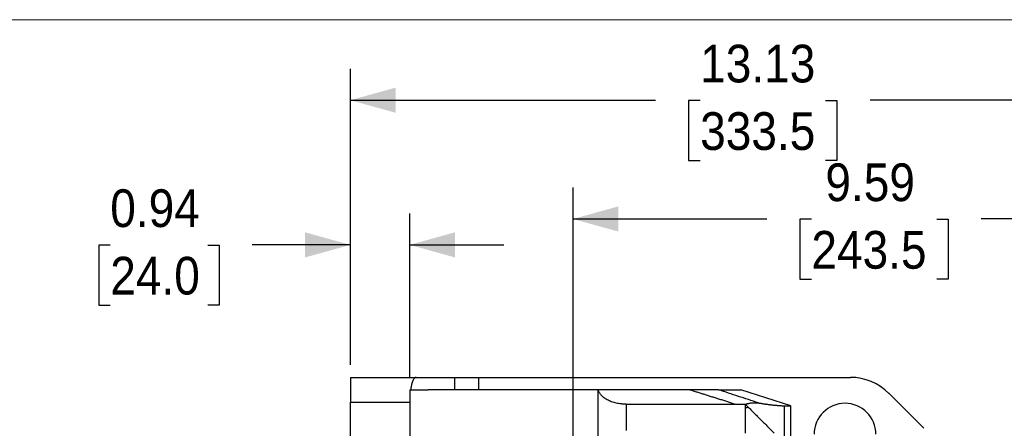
# Model space of a CAD drawing. Header units: inches. Extents: x 0 to 68, y 0 to 44.
# Tile 15 of 18: x 27.2 to 42.9, y 37.5 to 44. Entities that reach past the tile are written whole.
import ezdxf

# ---------------------------------------------------------------- set-up
doc = ezdxf.new("R2010")
doc.units = ezdxf.units.IN
doc.header["$LTSCALE"] = 4
doc.header["$MEASUREMENT"] = 0
doc.linetypes.add('SLD-Solid', pattern=[0])
doc.layers.add('DIMENSIONS', color=140, linetype='SLD-Solid', lineweight=25)
doc.layers.add('SLD-DEFPOINTS', color=7, linetype='Continuous')
doc.styles.add('SLDTEXTSTYLE0', font='GOTHIC.TTF', dxfattribs={"width": 0.913})
doc.dimstyles.new('SLDDIMSTYLE0', dxfattribs={"dimtxt": 0.6, "dimasz": 0.72, "dimexe": 0, "dimexo": 0.0625, "dimgap": 0.15, "dimtad": 0, "dimtih": 1, "dimtoh": 1, "dimrnd": 1e-09, "dimzin": 12, "dimdsep": 46, "dimtxsty": 'SLDTEXTSTYLE0', "dimsah": 1, "dimcen": 0.09, "dimadec": 0, "dimazin": 3, "dimtfac": 1, "dimtofl": 0, "dimtmove": 0, "dimatfit": 3, "dimfxl": 0, "dimfrac": 2, "dimtolj": 1, "dimtzin": 12, "dimarcsym": 0})
doc.dimstyles.new('SLDDIMSTYLE4', dxfattribs={"dimtxt": 0.6, "dimasz": 0.72, "dimexe": 0, "dimexo": 0.0625, "dimgap": 0.15, "dimtad": 0, "dimtih": 1, "dimtoh": 1, "dimrnd": 1e-09, "dimdsep": 46, "dimtxsty": 'SLDTEXTSTYLE0', "dimsah": 1, "dimcen": 0.09, "dimadec": 0, "dimazin": 2, "dimtfac": 1, "dimtmove": 0, "dimatfit": 0, "dimfxl": 0, "dimfrac": 2, "dimtolj": 1, "dimtzin": 12, "dimarcsym": 0})

# ---------------------------------------------------------------- blocks, each defined once
blk = doc.blocks.new('Block2')
at = {"color": 7, "linetype": 'SLD-Solid', "lineweight": 18}
blk.add_line((68, 44), (0, 44), dxfattribs=at)
blk = doc.blocks.new('_D_15')
at = {"layer": 'DIMENSIONS'}
for p, q in [((32.448, 38.509), (32.448, 40.917)), ((33.393, 38.312), (33.393, 40.917)), ((28.626, 40.413), (28.444, 40.413)), ((28.444, 40.413), (28.444, 39.46)), ((30.178, 40.413), (30.361, 40.413)), ((30.361, 40.413), (30.361, 39.46)), ((32.448, 40.417), (30.887, 40.417)), ((33.393, 40.417), (34.893, 40.417)), ((28.444, 39.46), (28.626, 39.46)), ((30.361, 39.46), (30.178, 39.46))]:
    blk.add_line(p, q, dxfattribs=at)
for points in [[(32.448, 40.417), (31.728, 40.617), (31.728, 40.217)], [(33.393, 40.417), (34.113, 40.217), (34.113, 40.617)]]:
    blk.add_solid(points, dxfattribs=at)
at = {"layer": 'DIMENSIONS', "char_height": 0.6, "attachment_point": 1, "style": 'SLDTEXTSTYLE0'}
for s, insert in [('0.94', (28.626, 41.301)), ('24.0', (28.626, 40.227))]:
    blk.add_mtext(s, dxfattribs=dict(at, insert=insert))
blk = doc.blocks.new('_D_16')
at = {"layer": 'DIMENSIONS'}
for p, q in [((35.992, 35.045), (35.992, 41.329)), ((45.578, 37.544), (45.578, 41.329)), ((35.992, 40.829), (39.078, 40.829)), ((39.787, 40.824), (39.605, 40.824)), ((39.605, 40.824), (39.605, 39.872)), ((41.782, 40.824), (41.965, 40.824)), ((41.965, 40.824), (41.965, 39.872)), ((45.578, 40.829), (42.491, 40.829)), ((39.605, 39.872), (39.787, 39.872)), ((41.965, 39.872), (41.782, 39.872))]:
    blk.add_line(p, q, dxfattribs=at)
for points in [[(35.992, 40.829), (36.712, 40.629), (36.712, 41.029)], [(45.578, 40.829), (44.858, 41.029), (44.858, 40.629)]]:
    blk.add_solid(points, dxfattribs=at)
at = {"layer": 'DIMENSIONS', "char_height": 0.6, "attachment_point": 1, "style": 'SLDTEXTSTYLE0'}
for s, insert in [('9.59', (40.009, 41.713)), ('243.5', (39.787, 40.638))]:
    blk.add_mtext(s, dxfattribs=dict(at, insert=insert))
blk = doc.blocks.new('_D_17')
at = {"layer": 'DIMENSIONS'}
for p, q in [((32.448, 38.509), (32.448, 43.219)), ((45.578, 37.346), (45.578, 43.219)), ((32.448, 42.719), (37.307, 42.719)), ((38.016, 42.714), (37.833, 42.714)), ((37.833, 42.714), (37.833, 41.762)), ((40.011, 42.714), (40.194, 42.714)), ((40.194, 42.714), (40.194, 41.762)), ((45.578, 42.719), (40.72, 42.719)), ((37.833, 41.762), (38.016, 41.762)), ((40.194, 41.762), (40.011, 41.762))]:
    blk.add_line(p, q, dxfattribs=at)
for points in [[(32.448, 42.719), (33.168, 42.519), (33.168, 42.919)], [(45.578, 42.719), (44.858, 42.919), (44.858, 42.519)]]:
    blk.add_solid(points, dxfattribs=at)
at = {"layer": 'DIMENSIONS', "char_height": 0.6, "attachment_point": 1, "style": 'SLDTEXTSTYLE0'}
for s, insert in [('13.13', (38.016, 43.602)), ('333.5', (38.016, 42.528))]:
    blk.add_mtext(s, dxfattribs=dict(at, insert=insert))

msp = doc.modelspace()

# ---------------------------------------------------------------- linework, layer by layer
for p, q in [((32.448, 38.309), (32.448, 37.915)), ((32.448, 38.309), (33.495, 38.309)), ((33.495, 38.309), (34.112, 38.309)), ((34.112, 38.112), (34.112, 38.309)), ((34.112, 38.309), (34.493, 38.309)), ((34.493, 38.112), (34.493, 38.309)), ((34.493, 38.309), (40.408, 38.309)), ((33.393, 38.112), (33.407, 38.112)), ((33.393, 38.112), (33.393, 37.915)), ((33.407, 38.112), (33.684, 38.112)), ((36.385, 38.112), (33.684, 38.112)), ((36.389, 38.112), (36.385, 38.112)), ((36.385, 38.112), (36.385, 36.894)), ((39.457, 37.856), (38.666, 38.112)), ((41.021, 38.055), (41.576, 37.498)), ((32.448, 36.183), (32.448, 37.915)), ((32.448, 37.915), (33.393, 37.915)), ((33.393, 37.915), (33.393, 36.183)), ((36.845, 37.465), (36.845, 37.885)), ((38.734, 37.88), (38.734, 37.822)), ((38.734, 37.88), (38.737, 37.879)), ((38.734, 37.822), (38.734, 37.42)), ((38.737, 37.879), (38.777, 37.839)), ((38.746, 37.883), (38.746, 37.87)), ((39.356, 37.856), (39.356, 37.26)), ((39.457, 37.158), (39.457, 37.856))]:
    msp.add_line(p, q)
for centre, radius, start, end in [((40.408, 37.443), 0.866, 44.9419, 90), ((40.322, 37.404), 0.492, 0, 180)]:
    msp.add_arc(centre, radius, start, end)
for points, knots in [([(33.495, 38.309), (33.494, 38.309), (33.492, 38.309), (33.489, 38.308), (33.485, 38.307), (33.482, 38.306), (33.479, 38.304), (33.476, 38.302), (33.472, 38.299), (33.466, 38.293), (33.456, 38.281), (33.444, 38.257), (33.433, 38.228), (33.425, 38.201), (33.419, 38.178), (33.416, 38.163), (33.412, 38.146), (33.41, 38.13), (33.408, 38.118), (33.407, 38.112)], [0, 0, 0, 0, 0.031111, 0.062125, 0.093072, 0.123982, 0.154886, 0.185814, 0.216796, 0.247862, 0.375756, 0.50332, 0.630369, 0.756942, 0.805835, 0.854456, 0.902936, 0.951407, 1, 1, 1, 1]), ([(36.389, 38.112), (36.39, 38.11), (36.391, 38.105), (36.393, 38.098), (36.396, 38.091), (36.399, 38.084), (36.403, 38.077), (36.409, 38.066), (36.419, 38.05), (36.436, 38.03), (36.456, 38.01), (36.487, 37.985), (36.533, 37.956), (36.589, 37.931), (36.639, 37.915), (36.678, 37.904), (36.718, 37.896), (36.753, 37.891), (36.782, 37.888), (36.803, 37.886), (36.824, 37.885), (36.838, 37.885), (36.845, 37.885)], [0, 0, 0, 0, 0.0208007, 0.0415847, 0.0623668, 0.0831623, 0.1039864, 0.1248544, 0.187011, 0.2490113, 0.3119606, 0.3744785, 0.4987324, 0.6241371, 0.6867944, 0.7487095, 0.8117998, 0.8743073, 0.9058802, 0.9372834, 0.9686215, 1, 1, 1, 1]), ([(37.841, 38.112), (37.723, 38.112), (37.604, 38.112), (37.364, 38.112), (37.244, 38.112), (37.002, 38.112), (36.88, 38.112), (36.635, 38.112), (36.512, 38.112), (36.389, 38.112)], [0, 0, 0, 0, 0.25, 0.25, 0.5, 0.5, 0.75, 0.75, 1, 1, 1, 1]), ([(38.564, 37.885), (38.543, 37.892), (38.501, 37.905), (38.439, 37.924), (38.377, 37.944), (38.315, 37.963), (38.254, 37.982), (38.193, 38.001), (38.133, 38.02), (38.074, 38.039), (38.015, 38.057), (37.956, 38.076), (37.898, 38.094), (37.86, 38.106), (37.841, 38.112)], [0, 0, 0, 0, 0.086599, 0.172591, 0.257981, 0.342773, 0.426971, 0.510577, 0.593595, 0.676028, 0.757881, 0.839164, 0.919873, 1, 1, 1, 1]), ([(38.309, 38.112), (38.308, 38.112), (38.306, 38.112), (38.302, 38.112), (38.298, 38.112), (38.293, 38.112), (38.288, 38.112), (38.282, 38.112), (38.276, 38.112), (38.27, 38.112), (38.263, 38.112), (38.256, 38.112), (38.248, 38.112), (38.24, 38.112), (38.231, 38.112), (38.222, 38.112), (38.213, 38.112), (38.203, 38.112), (38.193, 38.112), (38.182, 38.112), (38.171, 38.112), (38.159, 38.112), (38.147, 38.112), (38.135, 38.112), (38.117, 38.112), (38.093, 38.112), (38.063, 38.112), (38.031, 38.112), (37.997, 38.112), (37.96, 38.112), (37.922, 38.112), (37.882, 38.112), (37.855, 38.112), (37.841, 38.112)], [0, 0, 0, 0, 0.019766, 0.039585, 0.059478, 0.079469, 0.099577, 0.119823, 0.14023, 0.160817, 0.181605, 0.202613, 0.223861, 0.245367, 0.267151, 0.289229, 0.311619, 0.334338, 0.357402, 0.380827, 0.404627, 0.428817, 0.453411, 0.478422, 0.503864, 0.558288, 0.614706, 0.673215, 0.733904, 0.796855, 0.862142, 0.929836, 1, 1, 1, 1]), ([(38.945, 37.901), (38.891, 37.919), (38.838, 37.937), (38.732, 37.972), (38.679, 37.989), (38.52, 38.042), (38.414, 38.077), (38.309, 38.112)], [0, 0, 0, 0, 0.25, 0.25, 0.5, 0.5, 1, 1, 1, 1]), ([(38.309, 38.112), (38.329, 38.112), (38.359, 38.112), (38.398, 38.112), (38.422, 38.112), (38.441, 38.112), (38.458, 38.112), (38.488, 38.112), (38.543, 38.112), (38.597, 38.112), (38.634, 38.112), (38.653, 38.112), (38.661, 38.112), (38.666, 38.112)], [0, 0, 0, 0, 0.125003, 0.198554, 0.250007, 0.286143, 0.321437, 0.37501, 0.500011, 0.749995, 0.874996, 0.937498, 1, 1, 1, 1]), ([(36.845, 37.885), (36.992, 37.885), (37.139, 37.885), (37.43, 37.885), (37.575, 37.885), (37.862, 37.885), (38.005, 37.885), (38.287, 37.885), (38.426, 37.885), (38.564, 37.885)], [0, 0, 0, 0, 0.25, 0.25, 0.5, 0.5, 0.75, 0.75, 1, 1, 1, 1]), ([(38.564, 37.885), (38.573, 37.885), (38.591, 37.885), (38.619, 37.885), (38.647, 37.884), (38.676, 37.883), (38.705, 37.881), (38.724, 37.88), (38.734, 37.88)], [0, 0, 0, 0, 0.158852, 0.320715, 0.48579, 0.65405, 0.825465, 1, 1, 1, 1]), ([(38.777, 37.839), (38.771, 37.834), (38.764, 37.829), (38.75, 37.823), (38.742, 37.822), (38.734, 37.822)], [0, 0, 0, 0, 0.5, 0.5, 1, 1, 1, 1]), ([(38.736, 37.88), (38.737, 37.881), (38.741, 37.882), (38.744, 37.883), (38.746, 37.883)], [0, 0, 0, 0, 0.4997243, 1, 1, 1, 1]), ([(38.746, 37.883), (38.75, 37.885), (38.759, 37.887), (38.772, 37.891), (38.785, 37.894), (38.802, 37.898), (38.82, 37.901), (38.837, 37.903), (38.855, 37.905), (38.877, 37.906), (38.903, 37.906), (38.925, 37.904), (38.938, 37.902), (38.945, 37.901)], [0, 0, 0, 0, 0.059377, 0.12095, 0.184702, 0.250615, 0.375384, 0.437723, 0.500008, 0.647487, 0.77993, 0.897405, 1, 1, 1, 1]), ([(38.777, 37.839), (38.784, 37.832), (38.799, 37.817), (38.821, 37.794), (38.844, 37.772), (38.866, 37.75), (38.888, 37.727), (38.911, 37.705), (38.933, 37.683), (38.955, 37.661), (38.977, 37.639), (38.999, 37.617), (39.021, 37.595), (39.043, 37.573), (39.065, 37.551), (39.087, 37.529), (39.109, 37.507), (39.13, 37.485), (39.152, 37.464), (39.174, 37.442), (39.188, 37.427), (39.195, 37.42)], [0, 0, 0, 0, 0.053041, 0.105989, 0.158851, 0.211636, 0.264353, 0.317009, 0.369615, 0.422177, 0.474706, 0.527208, 0.579694, 0.632171, 0.684649, 0.737135, 0.789639, 0.842168, 0.894733, 0.94734, 1, 1, 1, 1]), ([(38.945, 37.901), (38.951, 37.9), (38.963, 37.898), (38.981, 37.896), (38.999, 37.893), (39.017, 37.89), (39.034, 37.888), (39.05, 37.885), (39.067, 37.883), (39.083, 37.881), (39.096, 37.879), (39.107, 37.878), (39.117, 37.877), (39.129, 37.875), (39.148, 37.873), (39.172, 37.87), (39.197, 37.867), (39.221, 37.865), (39.242, 37.863), (39.262, 37.861), (39.281, 37.86), (39.298, 37.859), (39.315, 37.858), (39.33, 37.857), (39.344, 37.857), (39.352, 37.857), (39.356, 37.856)], [0, 0, 0, 0, 0.031003, 0.062012, 0.093021, 0.124085, 0.155267, 0.186428, 0.217623, 0.248885, 0.278228, 0.299371, 0.311012, 0.341953, 0.373161, 0.436092, 0.497638, 0.553449, 0.609207, 0.664982, 0.720794, 0.776607, 0.832429, 0.888267, 0.944126, 1, 1, 1, 1]), ([(39.356, 37.856), (39.377, 37.856), (39.396, 37.856), (39.418, 37.856), (39.422, 37.856), (39.43, 37.856), (39.433, 37.856), (39.441, 37.856), (39.446, 37.856), (39.451, 37.856), (39.454, 37.856), (39.456, 37.856), (39.457, 37.856)], [0, 0, 0, 0, 0.5, 0.5, 0.625, 0.625, 0.75, 0.75, 0.875, 0.9375, 0.9375, 1, 1, 1, 1])]:
    msp.add_open_spline(points, degree=3, knots=knots)
msp.add_open_spline([(38.737, 37.879), (38.736, 37.879), (38.736, 37.88), (38.736, 37.88)], degree=3)

# ---------------------------------------------------------------- block references
at = {"layer": 'SLD-DEFPOINTS'}
msp.add_blockref('Block2', (0, 0), dxfattribs=at)

# ---------------------------------------------------------------- dimensions: what is measured, and where the dimension line sits
at = {"layer": 'DIMENSIONS'}
for base, p1, p2, dimstyle, picture, middle in [((45.578, 42.719), (32.448, 38.309), (45.578, 37.146), 'SLDDIMSTYLE0', '_D_17', (39.013, 42.719)), ((45.578, 40.829), (35.992, 34.845), (45.578, 37.344), 'SLDDIMSTYLE0', '_D_16', (40.785, 40.829)), ((32.4483, 40.4173), (33.3932, 38.1123), (32.4483, 38.3092), 'SLDDIMSTYLE4', '_D_15', (29.4023, 40.4173))]:
    dim = msp.add_linear_dim(base=base, p1=p1, p2=p2, dimstyle=dimstyle, dxfattribs=at)
    dim.commit()
    dim.dimension.update_dxf_attribs({"geometry": picture, "text_midpoint": middle, "dimtype": 160})

doc.saveas('drawing.dxf')
